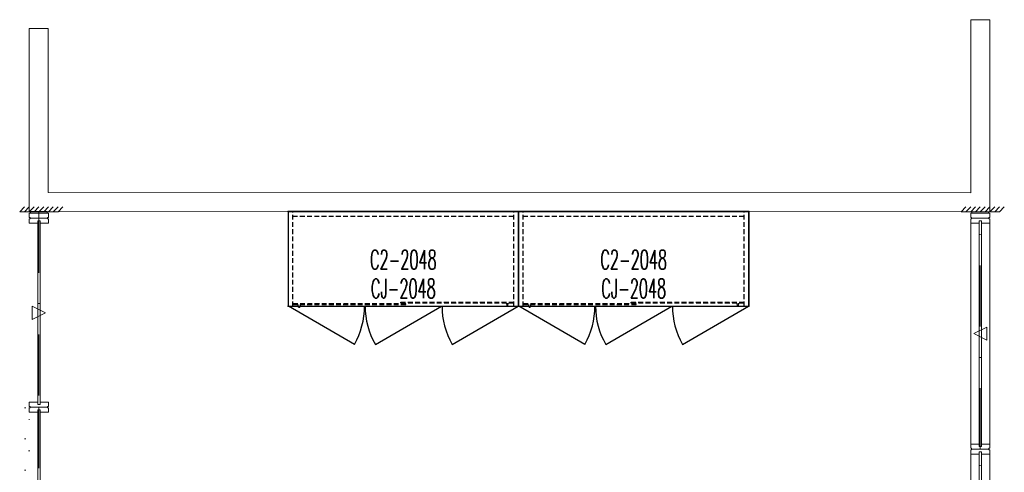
# Model space of a CAD drawing. Header units: inches. Extents: x -36 to 502, y -215 to 67.
# Tile 3 of 256: x -36 to 169, y -29 to 66. Entities that reach past the tile are written whole.
import ezdxf
from ezdxf.enums import TextEntityAlignment as Align

# ---------------------------------------------------------------- set-up
doc = ezdxf.new("R2010")
doc.units = ezdxf.units.IN
doc.header["$MEASUREMENT"] = 0
for name, pattern in [('DashDot', [25.4, 12.7, -6.35, 0, -6.35]), ('DASHEDX2', [1.5, 1, -0.5]), ('Dot', [6.35, 0, -6.35])]:
    doc.linetypes.add(name, pattern=pattern)
doc.layers.add('A-FURN-P-PNLS', color=5, linetype='Continuous', true_color=0x0000ff)
for name, color, linetype in [('A-FURN-P-STORAGE', 86, 'Continuous'), ('A-FURN-P-STORAGE-TEXT2', 86, 'Continuous'), ('A-FURN-P-TEXT_UTEXT', 7, 'Continuous'), ('CET color Black or White', 7, 'Continuous'), ('CET Default', 7, 'Continuous'), ('PSATTR', 7, 'Continuous')]:
    doc.layers.add(name, color=color, linetype=linetype)
doc.styles.add('CAD_FNT', font='TXT.shx', dxfattribs={"height": 1})
doc.styles.add('PMSymText', font='txt.shx', dxfattribs={"width": 0.65})
doc.styles.get("Standard").update_dxf_attribs({"font": 'arial.ttf'})

# ---------------------------------------------------------------- blocks, each defined once
blk = doc.blocks.new('GAC2-2048-2D')
at = {"layer": 'A-FURN-P-STORAGE'}
for p, q in [((0, 0), (0, -19.68)), ((0, 0), (47.97, 0)), ((47.97, 0), (47.97, -19.68)), ((0, -19.68), (47.97, -19.68)), ((13.8, -27.61), (0.06, -19.68)), ((18.17, -27.61), (31.91, -19.68)), ((34.17, -27.61), (47.91, -19.68))]:
    blk.add_line(p, q, dxfattribs=at)
at = {"layer": 'A-FURN-P-STORAGE', "linetype": 'DASHEDX2'}
for p, q in [((1, -19.68), (1, 0)), ((46.97, -19.68), (46.97, 0)), ((46.97, -1), (1, -1)), ((24.51, -19.15), (1, -19.15)), ((1, -19.34), (24.51, -19.34)), ((2.19, -19.84), (2.13, -19.34)), ((2.19, -19.84), (2.44, -19.84)), ((2.5, -19.34), (2.44, -19.84)), ((23.45, -19.03), (23.45, -18.84)), ((23.45, -18.84), (46.97, -18.84)), ((46.97, -19.03), (23.45, -19.03)), ((24.51, -19.34), (24.51, -19.15)), ((45.47, -19.03), (45.53, -19.53)), ((45.53, -19.53), (45.78, -19.53)), ((45.78, -19.53), (45.85, -19.03))]:
    blk.add_line(p, q, dxfattribs=at)
at = {"layer": 'A-FURN-P-STORAGE'}
for centre, radius, start, end in [((0.22, -19.72), 15.7, 329.8411, 0.1589), ((31.64, -19.77), 15.59, 179.6754, 210.2154), ((47.75, -19.72), 15.7, 179.8411, 210.1589)]:
    blk.add_arc(centre, radius, start, end, dxfattribs=at)
for p in [(0, 0), (47.97, 0), (0, -19.68), (47.97, -19.68)]:
    blk.add_point(p, dxfattribs=at)
at = {"layer": 'A-FURN-P-STORAGE-TEXT2', "style": 'CAD_FNT', "width": 0.55, "flags": 8}
blk.add_attdef('ITEXT2', text='', height=4, dxfattribs=at).set_placement((23.99, -10), align=Align.MIDDLE_CENTER)
at = {"layer": 'A-FURN-P-TEXT_UTEXT', "style": 'PMSymText', "width": 0.65, "flags": 8}
for tag, p in [('PSUT1', (22.98, -33.62)), ('PSUT3', (22.98, -45.62))]:
    blk.add_attdef(tag, text='', height=4, dxfattribs=at).set_placement(p, align=Align.CENTER)
at = {"layer": 'A-FURN-P-TEXT_UTEXT', "style": 'PMSymText', "width": 0.65}
blk.add_attdef('PSUT2', text='', height=4, dxfattribs=at).set_placement((22.98, -39.62), align=Align.CENTER)
at = {"layer": 'PSATTR', "flags": 1}
for tag in ['PSON', 'PSMC', 'PSDH', 'PSPN', 'PSQT', 'PSEC', 'PST5', 'PST4', 'PST3', 'PST2', 'PST1']:
    blk.add_attdef(tag, text='', height=1, dxfattribs=at).set_placement((0, 0), align=Align.TOP_CENTER)
blk = doc.blocks.new('GACJ-2048-2D')
at = {"layer": 'A-FURN-P-STORAGE'}
for p, q in [((0, 0), (0, -19.68)), ((47.97, 0), (0, 0)), ((47.97, -19.68), (47.97, 0)), ((0, -19.68), (47.97, -19.68))]:
    blk.add_line(p, q, dxfattribs=at)
for p in [(0, 0), (47.97, 0), (0, -19.68), (47.97, -19.68)]:
    blk.add_point(p, dxfattribs=at)
at = {"layer": 'A-FURN-P-STORAGE-TEXT2', "style": 'CAD_FNT', "width": 0.55, "flags": 8}
blk.add_attdef('ITEXT2', text='', height=4, dxfattribs=at).set_placement((23.99, -16), align=Align.MIDDLE_CENTER)
at = {"layer": 'A-FURN-P-TEXT_UTEXT', "style": 'PMSymText', "width": 0.65, "flags": 8}
for tag, p in [('PSUT1', (22.98, -25.68)), ('PSUT3', (22.98, -37.68))]:
    blk.add_attdef(tag, text='', height=4, dxfattribs=at).set_placement(p, align=Align.CENTER)
at = {"layer": 'A-FURN-P-TEXT_UTEXT', "style": 'PMSymText', "width": 0.65}
blk.add_attdef('PSUT2', text='', height=4, dxfattribs=at).set_placement((22.98, -31.68), align=Align.CENTER)
at = {"layer": 'PSATTR', "flags": 1}
for tag in ['PSON', 'PSMC', 'PSDH', 'PSPN', 'PSQT', 'PSEC', 'PST5', 'PST4', 'PST3', 'PST2', 'PST1']:
    blk.add_attdef(tag, text='', height=1, dxfattribs=at).set_placement((0, 0), align=Align.TOP_CENTER)
blk = doc.blocks.new('*C46')
at = {"layer": 'A-FURN-P-PNLS', "linetype": 'Continuous', "lineweight": 0}
for p, q in [((1, 4), (47, 4)), ((1, 0), (47, 0))]:
    blk.add_line(p, q, dxfattribs=at)
at = {"layer": 'A-FURN-P-PNLS', "linetype": 'DashDot', "lineweight": 0}
blk.add_line((0, 2), (48, 2), dxfattribs=at)
at = {"layer": 'A-FURN-P-PNLS', "linetype": 'Continuous', "lineweight": 0}
for points in [[(0, 3.8), (0.16, 3.8), (0.16, 4), (1.03, 4), (1.03, 2.25), (0.57, 2.25), (0.57, 1.75), (1.03, 1.75), (1.03, 0), (0.16, 0), (0.16, 0.2), (0, 0.2), (0, 3.8)], [(0.57, 1.75), (47.43, 1.75), (47.43, 2.25), (0.57, 2.25), (0.57, 1.75)], [(24, 3.38), (22.62, 0.62), (25.38, 0.62), (24, 3.38)], [(48, 3.8), (47.84, 3.8), (47.84, 4), (46.97, 4), (46.97, 2.25), (47.43, 2.25), (47.43, 1.75), (46.97, 1.75), (46.97, 0), (47.84, 0), (47.84, 0.2), (48, 0.2), (48, 3.8)]]:
    blk.add_lwpolyline(points, close=True, dxfattribs=at)
blk = doc.blocks.new('*C43')
at = {"layer": 'A-FURN-P-PNLS', "linetype": 'Continuous', "lineweight": 0}
for points in [[(0, -1.74), (0.31, -1.74), (0.31, 1.74), (0, 1.74), (0, -1.74)], [(0.31, 2), (1.19, 2), (1.19, 1.8), (1.35, 1.8), (1.35, -1.8), (1.19, -1.8), (1.19, -2), (0.31, -2), (0.31, 2)]]:
    blk.add_lwpolyline(points, close=True, dxfattribs=at)
blk = doc.blocks.new('*C32')
at = {"layer": 'A-FURN-P-PNLS', "linetype": 'Continuous', "lineweight": 0}
for p, q in [((0, -2), (0, 6)), ((0, 6), (1, 5)), ((0, 5), (1, 4)), ((0, 4), (1, 3)), ((0, 3), (1, 2)), ((0, 2), (1, 1)), ((0, 1), (1, 0)), ((0, 0), (1, -1)), ((0, -1), (1, -2)), ((0, -2), (1, -3))]:
    blk.add_line(p, q, dxfattribs=at)
blk = doc.blocks.new('*C36')
at = {"layer": 'A-FURN-P-PNLS', "linetype": 'DashDot', "lineweight": 0}
blk.add_line((0, 2), (80, 2), dxfattribs=at)
at = {"layer": 'A-FURN-P-PNLS', "linetype": 'Dot', "lineweight": 0}
for points in [[(-39.84, 4), (40, 4), (40, 4.88), (-39.84, 4.88), (-39.84, 4)], [(40, 4), (119.84, 4), (119.84, 4.88), (40, 4.88), (40, 4)]]:
    blk.add_lwpolyline(points, close=True, dxfattribs=at)
at = {"layer": 'A-FURN-P-PNLS', "linetype": 'Continuous', "lineweight": 0}
for points in [[(-0.32, 4.31), (-0.25, 4.31), (-0.25, 4.63), (-0.02, 4.63), (-0.02, 4.31), (0.16, 4.31), (0.16, 4.72), (-0.32, 4.72), (-0.32, 4.31)], [(-0.04, 4.55), (-0.23, 4.55), (-0.23, 4.52), (-0.17, 4.52), (-0.23, 4.27), (-0.23, 4.23), (-0.22, 4.2), (-0.2, 4.17), (-0.17, 4.15), (-0.14, 4.15), (-0.1, 4.15), (-0.07, 4.17), (-0.05, 4.2), (-0.04, 4.23), (-0.04, 4.27), (-0.1, 4.52), (-0.04, 4.52), (-0.04, 4.55)], [(0.16, 4.31), (39.84, 4.31), (39.84, 4.71), (0.16, 4.71), (0.16, 4.31)], [(40, 4.51), (40, 4.75), (39.88, 4.75), (39.88, 4.28), (40, 4.28), (40, 4.51)], [(40, 4.51), (40, 4.23), (40.5, 4.23), (40.5, 4.31), (40.16, 4.31), (40.16, 4.71), (40.5, 4.71), (40.5, 4.79), (40, 4.79), (40, 4.51)], [(40.16, 4.31), (79.84, 4.31), (79.84, 4.71), (40.16, 4.71), (40.16, 4.31)], [(80.32, 4.3), (80.25, 4.3), (80.25, 4.61), (80.02, 4.61), (80.02, 4.3), (79.84, 4.3), (79.84, 4.71), (80.32, 4.71), (80.32, 4.3)], [(80.23, 4.54), (80.04, 4.54), (80.04, 4.5), (80.1, 4.5), (80.04, 4.26), (80.04, 4.22), (80.05, 4.19), (80.07, 4.16), (80.1, 4.14), (80.14, 4.14), (80.17, 4.14), (80.2, 4.16), (80.22, 4.19), (80.23, 4.22), (80.23, 4.26), (80.17, 4.5), (80.23, 4.5), (80.23, 4.54)], [(0.16, 0), (0.16, 0.2), (0, 0.2), (0, 3.8), (0.16, 3.8), (0.16, 4), (1.03, 4), (1.03, 0), (0.16, 0)], [(40, 0.62), (41.38, 3.38), (38.62, 3.38), (40, 0.62)], [(79.84, 4), (79.84, 3.8), (80, 3.8), (80, 0.2), (79.84, 0.2), (79.84, 0), (78.97, 0), (78.97, 4), (79.84, 4)]]:
    blk.add_lwpolyline(points, close=True, dxfattribs=at)
blk = doc.blocks.new('*C42')
at = {"layer": 'A-FURN-P-PNLS', "linetype": 'Continuous', "lineweight": 0}
for points in [[(0, -1.74), (0.31, -1.74), (0.31, 1.74), (0, 1.74), (0, -1.74)], [(0.31, 2), (1.19, 2), (1.19, 1.8), (1.35, 1.8), (1.35, -1.8), (1.19, -1.8), (1.19, -2), (0.31, -2), (0.31, 2)]]:
    blk.add_lwpolyline(points, close=True, dxfattribs=at)
blk = doc.blocks.new('*C38')
at = {"layer": 'A-FURN-P-PNLS', "linetype": 'Continuous', "lineweight": 0}
for p, q in [((1, 4), (47, 4)), ((1, 0), (47, 0))]:
    blk.add_line(p, q, dxfattribs=at)
at = {"layer": 'A-FURN-P-PNLS', "linetype": 'DashDot', "lineweight": 0}
blk.add_line((0, 2), (49.35, 2), dxfattribs=at)
at = {"layer": 'A-FURN-P-PNLS', "linetype": 'Continuous', "lineweight": 0}
for points in [[(0, 3.8), (0.16, 3.8), (0.16, 4), (1.03, 4), (1.03, 2.25), (0.57, 2.25), (0.57, 1.75), (1.03, 1.75), (1.03, 0), (0.16, 0), (0.16, 0.2), (0, 0.2), (0, 3.8)], [(0.57, 1.75), (47.43, 1.75), (47.43, 2.25), (0.57, 2.25), (0.57, 1.75)], [(24, 3.38), (22.62, 0.62), (25.38, 0.62), (24, 3.38)], [(48, 3.8), (47.84, 3.8), (47.84, 4), (46.97, 4), (46.97, 2.25), (47.43, 2.25), (47.43, 1.75), (46.97, 1.75), (46.97, 0), (47.84, 0), (47.84, 0.2), (48, 0.2), (48, 3.8)]]:
    blk.add_lwpolyline(points, close=True, dxfattribs=at)
blk = doc.blocks.new('*C28')
at = {"layer": 'A-FURN-P-PNLS', "linetype": 'DashDot', "lineweight": 0}
blk.add_line((0, 2), (40, 2), dxfattribs=at)
at = {"layer": 'A-FURN-P-PNLS', "linetype": 'Continuous', "lineweight": 0}
for points in [[(0, 3.8), (0.16, 3.8), (0.16, 4), (1.03, 4), (1.03, 2.25), (0.57, 2.25), (0.57, 1.75), (1.03, 1.75), (1.03, 0), (0.16, 0), (0.16, 0.2), (0, 0.2), (0, 3.8)], [(0.57, 1.75), (39.43, 1.75), (39.43, 2.25), (0.57, 2.25), (0.57, 1.75)], [(20, 3.38), (18.62, 0.62), (21.38, 0.62), (20, 3.38)], [(40, 3.8), (39.84, 3.8), (39.84, 4), (38.97, 4), (38.97, 2.25), (39.43, 2.25), (39.43, 1.75), (38.97, 1.75), (38.97, 0), (39.84, 0), (39.84, 0.2), (40, 0.2), (40, 3.8)]]:
    blk.add_lwpolyline(points, close=True, dxfattribs=at)
blk = doc.blocks.new('*C29')
at = {"layer": 'A-FURN-P-PNLS', "linetype": 'Continuous', "lineweight": 0}
for p, q in [((0, -2), (0, 6)), ((0, 6), (1, 5)), ((0, 5), (1, 4)), ((0, 4), (1, 3)), ((0, 3), (1, 2)), ((0, 2), (1, 1)), ((0, 1), (1, 0)), ((0, 0), (1, -1)), ((0, -1), (1, -2)), ((0, -2), (1, -3))]:
    blk.add_line(p, q, dxfattribs=at)
blk = doc.blocks.new('*C37')
at = {"layer": 'A-FURN-P-PNLS', "linetype": 'DashDot', "lineweight": 0}
blk.add_line((-1.35, 2), (39.3, 2), dxfattribs=at)
at = {"layer": 'A-FURN-P-PNLS', "linetype": 'Continuous', "lineweight": 0}
for points in [[(0, 3.8), (0.16, 3.8), (0.16, 4), (1.03, 4), (1.03, 2.25), (0.57, 2.25), (0.57, 1.75), (1.03, 1.75), (1.03, 0), (0.16, 0), (0.16, 0.2), (0, 0.2), (0, 3.8)], [(0.57, 1.75), (38.72, 1.75), (38.72, 2.25), (0.57, 2.25), (0.57, 1.75)], [(19.65, 3.38), (18.27, 0.62), (21.03, 0.62), (19.65, 3.38)], [(39.3, 3.8), (39.14, 3.8), (39.14, 4), (38.27, 4), (38.27, 2.25), (38.72, 2.25), (38.72, 1.75), (38.27, 1.75), (38.27, 0), (39.14, 0), (39.14, 0.2), (39.3, 0.2), (39.3, 3.8)]]:
    blk.add_lwpolyline(points, close=True, dxfattribs=at)
blk = doc.blocks.new('*C40')
at = {"layer": 'CET color Black or White', "linetype": 'Continuous', "lineweight": 0}
for p, q in [((0, 0), (0, 3.94)), ((0, 3.94), (34.12, 3.94)), ((38.05, 3.71), (38.05, 0)), ((38.05, 0), (0, 0))]:
    blk.add_line(p, q, dxfattribs=at)
blk = doc.blocks.new('*C44')
at = {"layer": 'CET color Black or White', "linetype": 'Continuous', "lineweight": 0}
for p, q in [((3.94, 3.94), (196.06, 3.94)), ((200, 0), (3.71, 0))]:
    blk.add_line(p, q, dxfattribs=at)
blk = doc.blocks.new('*C35')
at = {"layer": 'CET color Black or White', "linetype": 'Continuous', "lineweight": 0}
for p, q in [((3.94, 3.94), (39.92, 3.94)), ((39.92, 3.94), (39.92, 0)), ((39.92, 0), (0, 0))]:
    blk.add_line(p, q, dxfattribs=at)

msp = doc.modelspace()

# ---------------------------------------------------------------- block references
ref = msp.add_blockref('GAC2-2048-2D', (19.86, 25.68))
ref.add_attrib('ITEXT2', 'C2-2048', dxfattribs={"layer": 'A-FURN-P-STORAGE-TEXT2', "height": 4, "style": 'CAD_FNT', "width": 0.55}).set_placement((43.85, 15.68), align=Align.MIDDLE_CENTER)
ref = msp.add_blockref('GACJ-2048-2D', (19.86, 25.68))
ref.add_attrib('ITEXT2', 'CJ-2048', dxfattribs={"layer": 'A-FURN-P-STORAGE-TEXT2', "height": 4, "style": 'CAD_FNT', "width": 0.55}).set_placement((43.85, 9.68), align=Align.MIDDLE_CENTER)
ref = msp.add_blockref('GAC2-2048-2D', (67.83, 25.68))
ref.add_attrib('ITEXT2', 'C2-2048', dxfattribs={"layer": 'A-FURN-P-STORAGE-TEXT2', "height": 4, "style": 'CAD_FNT', "width": 0.55}).set_placement((91.82, 15.68), align=Align.MIDDLE_CENTER)
ref = msp.add_blockref('GACJ-2048-2D', (67.83, 25.68))
ref.add_attrib('ITEXT2', 'CJ-2048', dxfattribs={"layer": 'A-FURN-P-STORAGE-TEXT2', "height": 4, "style": 'CAD_FNT', "width": 0.55}).set_placement((91.82, 9.68), align=Align.MIDDLE_CENTER)
at = {"layer": 'CET Default', "linetype": 'Continuous', "lineweight": 0}
for name, p, rotation in [('*C40', (-34.02, 63.77), 270.0000006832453), ('*C35', (165.98, 25.65), 89.99897797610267), ('*C44', (-34.02, 25.71), 359.9819509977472), ('*C29', (-30.02, 25.65), 90.00000250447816), ('*C32', (165.98, 25.65), 90.00000250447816), ('*C43', (-32.02, 25.65), 270.0000006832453), ('*C37', (-34.02, 24.3), 270.0000006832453), ('*C42', (163.98, 25.65), 270.0000006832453), ('*C38', (165.98, -23.7), 90.00000250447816), ('*C36', (-30.02, -134.99), 90.00000250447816), ('*C28', (-34.02, -14.99), 270.0000006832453), ('*C46', (165.98, -71.7), 90.00000250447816)]:
    msp.add_blockref(name, p, dxfattribs=dict(at, rotation=rotation))

doc.saveas('drawing.dxf')
